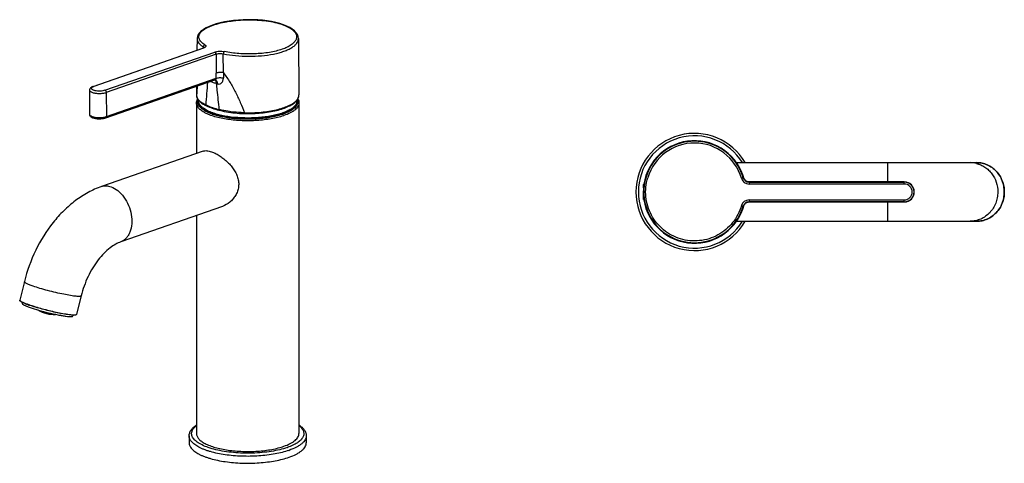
# Model space of a CAD drawing. Header units: millimetres. Extents: x -124 to 279, y -109 to 323.
# Tile 1 of 2: x -124 to 279, y -109 to 72. Entities that reach past the tile are written whole.
import ezdxf

# ---------------------------------------------------------------- set-up
doc = ezdxf.new("R2010")
doc.units = ezdxf.units.MM
doc.header["$LTSCALE"] = 23.1
doc.layers.get('0').update_dxf_attribs({"linetype": 'CONTINUOUS'})

msp = doc.modelspace()

# ---------------------------------------------------------------- linework, layer by layer
at = {"color": 7, "linetype": 'CONTINUOUS'}
for p, q in [((-12.71, 68.36), (-13.78, 69.02)), ((-94.35, 44.91), (-49.35, 60.59)), ((-51.77, 64.51), (-51.82, 59.73)), ((-49.15, 60.67), (-49.34, 60.59)), ((-49.2, 61.1), (-49.21, 60.65)), ((-10.21, 64.51), (-9.99, 41.43)), ((-43.96, 58.1), (-43.95, 50.33)), ((-40.98, 50.48), (-40.99, 58.24)), ((-89.19, 32.03), (-44.52, 47.6)), ((-51.95, 45.01), (-51.99, 41.43)), ((-44.27, 47.61), (-44.27, 47.61)), ((-95.81, 43.41), (-95.9, 33.57)), ((-51.99, 38.12), (-51.99, 17.45)), ((-51.24, 38.68), (-51.24, 38.81)), ((-47.86, 36.94), (-47.86, 36.94)), ((-10.74, 38.68), (-10.74, 38.81)), ((-9.99, 38.12), (-9.99, -97.32)), ((-45.42, 33.67), (-45.38, 33.66)), ((-45.41, 33.68), (-45.37, 33.67)), ((-45.27, 33.62), (-45.24, 33.61)), ((-45.27, 33.62), (-45.25, 33.61)), ((-45.15, 33.59), (-45.24, 33.62)), ((-42.62, 35.11), (-42.62, 35.11)), ((-32.31, 33.77), (-32.28, 33.77)), ((-32.31, 33.77), (-32.28, 33.77)), ((-49.25, 18.41), (-90.94, 3.87)), ((169.36, 13.66), (267.82, 13.66)), ((170.96, 10.79), (170.97, 10.78)), ((131.43, 4.81), (131.39, 4.81)), ((172.13, 7.54), (172.08, 7.47)), ((172.16, 7.5), (172.16, 7.5)), ((174.48, 5.67), (174.54, 5.74)), ((174.48, 5.67), (238.13, 5.67)), ((238.13, 5.76), (174.54, 5.76)), ((131.41, -1.28), (131.39, -1.08)), ((131.43, -1.49), (131.39, -1.49)), ((238.13, -2.34), (174.48, -2.34)), ((174.48, -2.44), (174.54, -2.44)), ((174.54, -2.44), (238.13, -2.44)), ((-41.35, -4.26), (-83.04, -18.79)), ((-51.99, -7.96), (-51.99, -97.32)), ((171.01, -7.35), (170.97, -7.46)), ((171.91, -5.03), (172.16, -4.18)), ((172.08, -4.15), (172.13, -4.21)), ((169.36, -10.34), (267.82, -10.34)), ((-122.55, -35.08), (-124.44, -42.61)), ((-123.35, -43.61), (-123.45, -43.98)), ((-99.27, -40.91), (-101.16, -48.44)), ((-118.67, -45.33), (-118.73, -45.31)), ((-102.59, -48.81), (-102.69, -49.19)), ((-54.99, -98.25), (-54.99, -101.07)), ((-6.99, -98.25), (-6.99, -101.07))]:
    msp.add_line(p, q, dxfattribs=at)
at = {"color": 9, "linetype": 'CONTINUOUS'}
for p, q in [((-49.1, 60.59), (-94.11, 44.9)), ((-89.5, 43.29), (-44.49, 58.98)), ((-43.96, 58.1), (-88.97, 42.41)), ((-88.9, 32.56), (-43.94, 48.23)), ((-88.97, 42.41), (-88.9, 32.56)), ((-51.99, 41.43), (-51.99, 41.4)), ((-51.99, 41.4), (-51.95, 40.95)), ((-51.94, 40.87), (-51.95, 40.95)), ((-51.85, 40.59), (-51.86, 40.61)), ((-51.85, 40.59), (-51.86, 40.61)), ((-45.19, 33.79), (-45.22, 33.79)), ((-45.2, 33.78), (-45.22, 33.79)), ((-45.13, 33.96), (-45.16, 33.97)), ((-45.14, 33.96), (-45.16, 33.97)), ((231.33, 5.76), (231.33, 13.66)), ((131.29, 3.4), (131.29, 4.72)), ((131.39, 4.81), (131.39, 4.4)), ((174.48, 5.67), (174.48, 4.92)), ((238.13, 4.92), (174.48, 4.92)), ((174.54, 5.76), (174.54, 5.76)), ((238.13, 4.92), (238.13, 5.75)), ((131.29, -1.39), (131.29, -0.07)), ((131.39, -1.08), (131.39, -1.48)), ((174.48, -1.6), (174.48, -2.34)), ((174.48, -1.6), (238.13, -1.6)), ((174.54, -2.42), (174.48, -2.34)), ((174.54, -2.44), (174.54, -2.42)), ((174.54, -2.44), (174.54, -2.44)), ((231.33, -10.34), (231.33, -2.44)), ((238.13, -2.44), (238.13, -1.6)), ((172.14, -4.24), (172.14, -4.25)), ((-14.82, -103.02), (-14.72, -102.99))]:
    msp.add_line(p, q, dxfattribs=at)
at = {"color": 7, "linetype": 'CONTINUOUS'}
for points in [[(-13.78, 69.02), (-15.01, 69.63), (-16.39, 70.18), (-17.89, 70.66), (-19.52, 71.08), (-21.24, 71.44), (-23.06, 71.73), (-24.94, 71.96), (-26.88, 72.11), (-28.86, 72.2), (-30.85, 72.21), (-32.85, 72.16), (-34.83, 72.04), (-36.77, 71.86), (-38.66, 71.61), (-40.49, 71.29), (-42.22, 70.92), (-43.86, 70.5), (-45.38, 70.02), (-46.77, 69.48), (-48.02, 68.9), (-49.12, 68.27), (-50.05, 67.59), (-50.78, 66.87), (-51.31, 66.13), (-51.63, 65.39), (-51.77, 64.64), (-51.77, 64.5)], [(-10.21, 64.51), (-10.32, 65.33), (-10.61, 66.11), (-11.11, 66.89), (-11.81, 67.64), (-12.71, 68.36)], [(-48.86, 60.83), (-48.85, 60.85), (-48.86, 60.84), (-48.91, 60.8), (-49, 60.74), (-49.15, 60.67)], [(-94.35, 44.91), (-94.5, 44.85), (-94.86, 44.69), (-95.17, 44.5), (-95.41, 44.3), (-95.58, 44.09), (-95.71, 43.87), (-95.78, 43.63), (-95.81, 43.41)], [(-44.52, 47.6), (-44.49, 47.61), (-44.44, 47.62), (-44.39, 47.62), (-44.35, 47.62), (-44.31, 47.62), (-44.29, 47.62)], [(-44.29, 47.62), (-44.28, 47.61), (-44.27, 47.61)], [(172.16, 7.5), (171.9, 8.36), (171.48, 9.55), (170.97, 10.78)], [(172.35, 7.05), (172.31, 7.13), (172.27, 7.21), (172.24, 7.29), (172.21, 7.36), (172.19, 7.41), (172.17, 7.46), (172.16, 7.48), (172.16, 7.5)], [(174.32, 5.77), (174.2, 5.78), (174.08, 5.8), (173.96, 5.83), (173.84, 5.86), (173.73, 5.9), (173.62, 5.94), (173.51, 5.98), (173.4, 6.03), (173.3, 6.09), (173.21, 6.15), (173.11, 6.21), (173.02, 6.27), (172.94, 6.34), (172.86, 6.41), (172.78, 6.48), (172.71, 6.56), (172.64, 6.64), (172.57, 6.72), (172.51, 6.8), (172.46, 6.88), (172.4, 6.96), (172.35, 7.05)], [(174.54, 5.76), (174.45, 5.76), (174.32, 5.77)], [(172.21, -4.04), (172.23, -3.97), (172.26, -3.9), (172.3, -3.83), (172.34, -3.75), (172.38, -3.68)], [(172.38, -3.68), (172.43, -3.6), (172.48, -3.52), (172.53, -3.45), (172.59, -3.37), (172.65, -3.3), (172.71, -3.23), (172.78, -3.16), (172.85, -3.1), (172.92, -3.03), (173, -2.97), (173.08, -2.91), (173.16, -2.85), (173.24, -2.8), (173.33, -2.75), (173.42, -2.7), (173.52, -2.65), (173.62, -2.61), (173.72, -2.58), (173.82, -2.54), (173.92, -2.51), (174.03, -2.49), (174.14, -2.47), (174.25, -2.45), (174.36, -2.44), (174.48, -2.44)], [(170.97, -7.46), (171.48, -6.23), (171.91, -5.03)], [(172.16, -4.18), (172.16, -4.18), (172.16, -4.16), (172.17, -4.14), (172.19, -4.09), (172.21, -4.04)]]:
    msp.add_lwpolyline(points, dxfattribs=at)
at = {"color": 9, "linetype": 'CONTINUOUS'}
for centre, radius, start, end in [((-50.04, 63.39), 2.95, 293.0019, 294.3399), ((1009.75, 59.72), 1050.77, 180.50354, 180.61772), ((-35.59, 73.81), 28.98, 253.3008, 254.3845), ((35.57, 37.51), 87.58, 177.4392, 177.7532), ((-49.5, 41.38), 2.48, 190.1285, 191.9611), ((-49.4, 41.41), 2.58, 191.988, 197.3512), ((-49.31, 41.43), 2.68, 197.3253, 197.9203), ((-12.59, 41.41), 2.59, 349.7339, 0.4735), ((-49, 38.59), 2.49, 177.0512, 179.5775), ((-48.66, 38.52), 2.84, 160.417, 163.976), ((-48.78, 38.81), 2.46, 180.0006, 183.0031), ((-48.73, 38.99), 2.47, 173.0979, 183.4576), ((-48.74, 38.99), 2.46, 183.4842, 183.9864), ((-38.14, 58.88), 23.76, 245.3459, 246.0884), ((-13.3, 38.52), 2.82, 15.3107, 19.4099), ((-12.98, 38.59), 2.49, 359.5804, 2.8793), ((-90.62, 37.49), 5.23, 287.4907, 289.201), ((-37.35, 56.87), 24.71, 250.4817, 251.174), ((-37.27, 56.89), 24.43, 250.7832, 251.0018), ((-37.22, 56.9), 24.58, 250.7832, 251.0137), ((-37.26, 57.02), 24.37, 250.7834, 251.0807), ((-37.16, 57.08), 24.77, 251.0136, 251.1951), ((-37.11, 57.35), 24.91, 251.0657, 251.2777), ((-37.08, 57.55), 24.93, 251.1448, 251.3586), ((-34.77, 65.82), 31.4, 255.1972, 255.6531), ((-24.78, 57.31), 25.18, 288.6269, 289.2152), ((-24.63, 57.3), 25.8, 288.6269, 289.2152), ((152.13, 1.66), 23, 31.4526, 328.5418), ((152.13, 1.69), 20.02, 16.1709, 163.0885), ((151.24, 1.56), 21.73, 27.6007, 40.0875), ((265.15, 3.02), 10.65, 76.3455, 89.9798), ((152.13, 1.66), 20.78, 152.5983, 180.0011), ((151.37, 1.63), 21.59, 26.0849, 27.5984), ((152.09, 1.65), 20.81, 16.2344, 27.3961), ((151.33, 1.61), 21.64, 24.5861, 26.0824), ((151.41, 1.64), 21.55, 15.8776, 24.5916), ((174.48, 8.17), 3.25, 196.1932, 269.9787), ((174.48, 8.17), 2.5, 196.2893, 270.0412), ((174.53, 8.24), 2.5, 196.2998, 268.8507), ((174.54, 8.26), 2.5, 196.0793, 268.7686), ((174.53, 8.2), 2.46, 268.8324, 270.0357), ((174.54, 8.22), 2.47, 268.7472, 269.9343), ((238.13, 1.66), 4.01, 270.0005, 89.9996), ((238.12, 1.66), 3.26, 270.0542, 89.9458), ((152.13, 1.66), 20.78, 179.9989, 207.4016), ((174.48, -4.85), 3.25, 90.0228, 163.808), ((174.48, -4.85), 2.5, 89.9581, 163.711), ((174.53, -4.92), 2.5, 91.1541, 163.7002), ((174.54, -4.94), 2.5, 91.2313, 163.9238), ((174.53, -4.88), 2.47, 89.9637, 91.171), ((174.54, -4.9), 2.47, 90.0648, 91.2518), ((151.37, 1.7), 21.59, 332.4014, 333.9149), ((152.09, 1.67), 20.81, 332.604, 343.7656), ((151.33, 1.72), 21.63, 333.9174, 335.4139), ((151.41, 1.68), 21.55, 335.4084, 344.1223), ((151.24, 1.76), 21.73, 319.9136, 332.3991), ((-117.53, -31.2), 13.55, 245.1793, 245.5966), ((-104.15, 3.24), 50.51, 250.7833, 250.9245), ((-23.61, -76.67), 29.12, 288.9975, 289.2169)]:
    msp.add_arc(centre, radius, start, end, dxfattribs=at)
at = {"color": 7, "linetype": 'CONTINUOUS'}
for centre, radius, start, end in [((-48.97, 41.4), 3.02, 180.0601, 188.6455), ((-48.91, 41.41), 3.08, 188.6354, 190.1658), ((-48.3, 38.81), 2.94, 169.9328, 179.9638), ((-46.95, 42.7), 5.44, 222.0913, 223.1482), ((-46.78, 42.85), 5.67, 223.1503, 224.4833), ((-46.57, 43.06), 5.96, 224.4846, 225.9202), ((-41.29, 51.22), 15.72, 244.0903, 245.3172), ((-15.2, 42.65), 5.57, 318.5079, 319.4935), ((-13.68, 38.81), 2.94, 4.1709, 9.0603), ((-13.65, 38.81), 2.91, 0.0019, 4.1618), ((-37.4, 56.2), 23.91, 250.5172, 250.6341), ((-37.22, 56.55), 24.29, 250.3907, 250.5057), ((-37.34, 56.38), 24.1, 250.6341, 250.783), ((-37.2, 56.77), 24.51, 250.8478, 251.0621), ((-31.58, 76.82), 43.15, 254.8298, 255.1768), ((-31.82, 79.77), 45.98, 262.3945, 262.6341), ((-24.74, 56.65), 24.39, 289.0385, 289.2945), ((-24.58, 56.21), 23.92, 289.2942, 289.6325), ((152.13, 1.66), 24, 30.0279, 329.9685), ((152.13, 1.66), 21, 14.4012, 171.3476), ((152.13, 1.66), 20.78, 27.4018, 152.5983), ((153.35, 2.74), 19.37, 24.5522, 41.4228), ((153.31, 2.73), 19.4, 14.333, 24.5301), ((180.85, 1.66), 49.66, 176.4719, 183.5281), ((131.39, 4.71), 0.1, 90, 176.4719), ((159.25, 1.13), 28.06, 173.2994, 175.3631), ((238.13, 1.66), 4.1, 270, 90), ((152.13, 1.66), 21, 173.6695, 186.0926), ((159.25, 2.19), 28.06, 184.6369, 186.7006), ((131.39, -1.39), 0.1, 183.5281, 270), ((152.13, 1.66), 21, 188.6524, 345.5377), ((152.13, 1.66), 20.78, 207.4016, 332.5983), ((153.35, 0.58), 19.36, 318.5756, 335.46), ((153.35, 0.58), 19.37, 335.808, 343.9889), ((-119.57, -35.84), 8.64, 243.2135, 243.3345), ((-104.83, 0.89), 48.25, 250.6199, 250.7834), ((-110.54, -36.5), 12, 237.9345, 273.9183), ((-92.54, 30.04), 79.58, 259.0127, 259.1898)]:
    msp.add_arc(centre, radius, start, end, dxfattribs=at)
at = {"color": 9, "linetype": 'CONTINUOUS'}
for points, knots in [([(-48.55, 61.92), (-48.85, 62.11), (-49.4, 62.49), (-50.09, 63.11), (-50.61, 63.76), (-50.94, 64.43), (-51.06, 65.12), (-50.98, 65.81), (-50.69, 66.49), (-50.21, 67.14), (-49.55, 67.77), (-48.71, 68.38), (-47.7, 68.95), (-46.07, 69.71), (-43.67, 70.53), (-40.43, 71.3), (-36.83, 71.85), (-33, 72.16), (-29.1, 72.2), (-25.27, 71.99), (-21.66, 71.51), (-18.4, 70.79), (-15.62, 69.85), (-13.99, 69.02), (-13.31, 68.56)], [0, 0, 0, 0, 0.023471, 0.044183, 0.06237, 0.078555, 0.093563, 0.108459, 0.124336, 0.142071, 0.162246, 0.185173, 0.210982, 0.239658, 0.305105, 0.379958, 0.46192, 0.548274, 0.636087, 0.722369, 0.804249, 0.879125, 0.944853, 1, 1, 1, 1]), ([(-13.31, 68.56), (-12.85, 68.25), (-12.05, 67.63), (-11.31, 66.64), (-11.01, 65.84), (-10.93, 65.25), (-10.98, 64.66), (-11.23, 63.85), (-11.92, 62.85), (-13.19, 61.81), (-14.89, 60.86), (-16.98, 60.02), (-19.43, 59.32), (-22.17, 58.78), (-25.13, 58.4), (-29.3, 58.13), (-34.51, 58.24), (-38.64, 58.77), (-40.63, 59.16)], [0, 0, 0, 0, 0.045274, 0.08274, 0.099418, 0.115373, 0.131249, 0.1477, 0.184387, 0.228674, 0.281762, 0.343659, 0.413646, 0.490531, 0.572796, 0.658691, 0.83368, 1, 1, 1, 1]), ([(-51.77, 64.5), (-51.77, 64.21), (-51.65, 63.57), (-51.13, 62.68), (-50.29, 61.83), (-49.59, 61.34), (-49.2, 61.1)], [0, 0, 0, 0, 0.202015, 0.426625, 0.690006, 1, 1, 1, 1]), ([(-49.1, 60.59), (-49.12, 60.6), (-49.2, 60.62), (-49.29, 60.61), (-49.34, 60.59)], [0, 0, 0, 0, 0.264551, 1, 1, 1, 1]), ([(-48.55, 61.92), (-48.73, 61.89), (-49.07, 61.66), (-49.2, 61.29), (-49.2, 61.1)], [0, 0, 0, 0, 0.491838, 1, 1, 1, 1]), ([(-49.2, 61.1), (-49.17, 61.08), (-49.05, 61), (-48.95, 60.89), (-48.91, 60.79)], [0, 0, 0, 0, 0.297486, 1, 1, 1, 1]), ([(-48.89, 60.67), (-48.9, 60.66), (-48.97, 60.64), (-49.05, 60.61), (-49.1, 60.59)], [0, 0, 0, 0, 0.242389, 1, 1, 1, 1]), ([(-48.55, 61.92), (-48.48, 61.88), (-48.36, 61.79), (-48.22, 61.64), (-48.15, 61.47), (-48.15, 61.29), (-48.23, 61.13), (-48.37, 60.97), (-48.57, 60.82), (-48.73, 60.74), (-48.82, 60.7)], [0, 0, 0, 0, 0.143152, 0.26267, 0.364188, 0.459219, 0.56186, 0.683016, 0.828436, 1, 1, 1, 1]), ([(-40.99, 58.24), (-39.34, 57.91), (-35.89, 57.42), (-30.65, 57.16), (-25.42, 57.36), (-21.25, 57.93), (-18.21, 58.63), (-16.2, 59.25), (-14.45, 59.96), (-12.96, 60.74), (-11.77, 61.6), (-10.88, 62.52), (-10.33, 63.49), (-10.21, 64.18), (-10.21, 64.51)], [0, 0, 0, 0, 0.151287, 0.311189, 0.470326, 0.619461, 0.687694, 0.750511, 0.807238, 0.857444, 0.901027, 0.938381, 0.970655, 1, 1, 1, 1]), ([(-44.49, 58.98), (-44.22, 59.08), (-43.61, 59.22), (-42.64, 59.32), (-41.62, 59.31), (-40.95, 59.23), (-40.63, 59.16)], [0, 0, 0, 0, 0.223297, 0.479549, 0.746406, 1, 1, 1, 1]), ([(-43.96, 58.1), (-43.96, 58.2), (-44, 58.43), (-44.16, 58.76), (-44.38, 58.94), (-44.49, 58.98)], [0, 0, 0, 0, 0.263728, 0.660092, 1, 1, 1, 1]), ([(-43.96, 58.1), (-43.75, 58.18), (-43.28, 58.29), (-42.54, 58.36), (-41.76, 58.35), (-41.24, 58.29), (-40.99, 58.24)], [0, 0, 0, 0, 0.22321, 0.479361, 0.74623, 1, 1, 1, 1]), ([(-40.63, 59.16), (-40.68, 59.13), (-40.78, 59.01), (-40.94, 58.7), (-40.99, 58.43), (-40.99, 58.24)], [0, 0, 0, 0, 0.192591, 0.441045, 1, 1, 1, 1]), ([(-40.98, 50.48), (-41.23, 50.53), (-41.75, 50.58), (-42.53, 50.59), (-43.27, 50.51), (-43.74, 50.4), (-43.95, 50.33)], [0, 0, 0, 0, 0.253546, 0.52057, 0.776939, 1, 1, 1, 1]), ([(-43.94, 48.23), (-43.73, 48.3), (-43.26, 48.41), (-42.51, 48.49), (-41.73, 48.49), (-41.21, 48.43), (-40.96, 48.39)], [0, 0, 0, 0, 0.223508, 0.48001, 0.746925, 1, 1, 1, 1]), ([(-40.98, 50.48), (-40.49, 49.87), (-39.55, 48.59), (-37.84, 45.95), (-35.97, 42.53), (-34.01, 38.35), (-32.85, 35.52), (-32.3, 34.1)], [0, 0, 0, 0, 0.127515, 0.254831, 0.50683, 0.755048, 1, 1, 1, 1]), ([(-89.5, 43.29), (-89.79, 43.19), (-90.44, 43.04), (-91.46, 42.95), (-92.52, 42.97), (-93.38, 43.09), (-93.98, 43.25), (-94.35, 43.39), (-94.66, 43.55), (-94.88, 43.72), (-95.03, 43.91), (-95.08, 44.12), (-95.01, 44.33), (-94.92, 44.44), (-94.86, 44.49)], [0, 0, 0, 0, 0.143536, 0.308528, 0.478964, 0.637896, 0.708259, 0.770464, 0.823495, 0.867136, 0.902439, 0.932672, 0.963424, 1, 1, 1, 1]), ([(-94.86, 44.49), (-94.83, 44.52), (-94.66, 44.66), (-94.47, 44.75), (-94.32, 44.82)], [0, 0, 0, 0, 0.21548, 1, 1, 1, 1]), ([(-94.35, 44.91), (-94.33, 44.91), (-94.25, 44.93), (-94.17, 44.92), (-94.11, 44.9)], [0, 0, 0, 0, 0.24173, 1, 1, 1, 1]), ([(-94.32, 44.82), (-94.3, 44.83), (-94.23, 44.86), (-94.16, 44.88), (-94.11, 44.9)], [0, 0, 0, 0, 0.242439, 1, 1, 1, 1]), ([(-51.66, 45.11), (-51.7, 44.81), (-51.81, 43.58), (-51.88, 42.35), (-51.92, 41.43)], [0, 0, 0, 0, 0.245707, 1, 1, 1, 1]), ([(-48.05, 37.28), (-47.95, 38.85), (-47.74, 41.96), (-47.48, 45.07), (-47.33, 46.62)], [0, 0, 0, 0, 0.501724, 1, 1, 1, 1]), ([(-43.92, 46.06), (-44.14, 46.12), (-45.01, 46.38), (-45.86, 46.67), (-46.48, 46.91)], [0, 0, 0, 0, 0.25907, 1, 1, 1, 1]), ([(-43.94, 48.23), (-43.94, 48.16), (-43.98, 48.01), (-44.12, 47.82), (-44.31, 47.69), (-44.45, 47.62), (-44.52, 47.6)], [0, 0, 0, 0, 0.24518, 0.495044, 0.747264, 1, 1, 1, 1]), ([(-44.39, 47.5), (-44.32, 47.42), (-44.14, 47.18), (-43.96, 46.68), (-43.92, 46.27), (-43.92, 46.06)], [0, 0, 0, 0, 0.215558, 0.582083, 1, 1, 1, 1]), ([(-44.27, 47.61), (-44.14, 47.58), (-43.88, 47.42), (-43.6, 47.03), (-43.43, 46.5), (-43.39, 46.11), (-43.39, 45.9)], [0, 0, 0, 0, 0.200974, 0.42867, 0.695698, 1, 1, 1, 1]), ([(-43.92, 46.06), (-43.81, 45.17), (-43.54, 42.96), (-43.17, 39.42), (-42.91, 36.77), (-42.79, 35.45)], [0, 0, 0, 0, 0.251022, 0.626118, 1, 1, 1, 1]), ([(-43.39, 45.9), (-43.09, 45.81), (-42.58, 45.83), (-42.01, 46.1), (-41.63, 46.42), (-41.33, 46.83), (-41.11, 47.3), (-40.99, 47.83), (-40.97, 48.2), (-40.96, 48.39)], [0, 0, 0, 0, 0.234793, 0.351989, 0.471994, 0.596536, 0.725976, 0.8606, 1, 1, 1, 1]), ([(-95.81, 43.41), (-95.81, 43.31), (-95.74, 43.1), (-95.49, 42.84), (-95.11, 42.6), (-94.81, 42.48), (-94.63, 42.42)], [0, 0, 0, 0, 0.175068, 0.389887, 0.664016, 1, 1, 1, 1]), ([(-94.63, 42.42), (-94.21, 42.27), (-93.27, 42.07), (-91.8, 41.97), (-90.33, 42.07), (-89.39, 42.27), (-88.97, 42.41)], [0, 0, 0, 0, 0.23247, 0.500081, 0.767651, 1, 1, 1, 1]), ([(-89.5, 43.29), (-89.42, 43.27), (-89.24, 43.15), (-89.03, 42.84), (-88.97, 42.56), (-88.97, 42.41)], [0, 0, 0, 0, 0.219287, 0.602587, 1, 1, 1, 1]), ([(-50.72, 38.97), (-50.86, 39.09), (-51.32, 39.56), (-51.7, 40.14), (-51.85, 40.59)], [0, 0, 0, 0, 0.279764, 1, 1, 1, 1]), ([(-11.13, 39.03), (-10.85, 39.31), (-10.38, 39.9), (-10.1, 40.6), (-10.04, 40.94)], [0, 0, 0, 0, 0.535633, 1, 1, 1, 1]), ([(-16.39, 32.86), (-17.17, 32.6), (-18.81, 32.13), (-22.39, 31.37), (-27.24, 30.82), (-32.24, 30.75), (-36.25, 31.01), (-39.14, 31.35), (-41.86, 31.83), (-43.98, 32.35), (-45.54, 32.83), (-46.61, 33.22), (-47.59, 33.63), (-48.74, 34.18), (-49.95, 34.92), (-51.09, 35.91), (-51.71, 36.83), (-51.95, 37.57), (-51.99, 37.94), (-51.99, 38.12)], [0, 0, 0, 0, 0.063964, 0.13375, 0.285799, 0.445293, 0.524146, 0.600423, 0.672736, 0.739826, 0.771072, 0.80063, 0.828404, 0.854324, 0.900438, 0.939122, 0.971433, 0.985979, 1, 1, 1, 1]), ([(-51.49, 38.72), (-51.48, 38.77), (-51.47, 38.96), (-51.43, 39.16), (-51.39, 39.3)], [0, 0, 0, 0, 0.247399, 1, 1, 1, 1]), ([(-45.61, 33.58), (-46.47, 33.88), (-47.68, 34.39), (-49.11, 35.22), (-49.96, 35.85), (-50.63, 36.5), (-51.12, 37.18), (-51.43, 37.89), (-51.49, 38.37), (-51.49, 38.61)], [0, 0, 0, 0, 0.33418, 0.478486, 0.607396, 0.721609, 0.822855, 0.914144, 1, 1, 1, 1]), ([(-51.14, 38.12), (-51.16, 38.17), (-51.2, 38.35), (-51.23, 38.54), (-51.24, 38.69)], [0, 0, 0, 0, 0.253595, 1, 1, 1, 1]), ([(-51.24, 38.68), (-51.24, 38.45), (-51.17, 37.96), (-50.85, 37.25), (-50.34, 36.57), (-49.91, 36.15), (-49.66, 35.95)], [0, 0, 0, 0, 0.217431, 0.449468, 0.707797, 1, 1, 1, 1]), ([(-51.06, 38.17), (-51.08, 38.23), (-51.15, 38.44), (-51.18, 38.66), (-51.2, 38.82)], [0, 0, 0, 0, 0.254934, 1, 1, 1, 1]), ([(-50.84, 37.42), (-50.88, 37.48), (-51, 37.7), (-51.09, 37.94), (-51.14, 38.12)], [0, 0, 0, 0, 0.259196, 1, 1, 1, 1]), ([(-45.28, 34.01), (-46.02, 34.27), (-47.37, 34.81), (-48.89, 35.68), (-49.84, 36.43), (-50.54, 37.14), (-50.92, 37.75), (-51.06, 38.17)], [0, 0, 0, 0, 0.321704, 0.594145, 0.711834, 0.817853, 1, 1, 1, 1]), ([(-45.31, 33.82), (-45.97, 34.05), (-47.18, 34.53), (-48.78, 35.39), (-50.02, 36.33), (-50.63, 37.05), (-50.84, 37.42)], [0, 0, 0, 0, 0.311427, 0.581702, 0.809934, 1, 1, 1, 1]), ([(-48.05, 37.28), (-48.57, 37.52), (-49.5, 38.01), (-50.36, 38.64), (-50.72, 38.97)], [0, 0, 0, 0, 0.540326, 1, 1, 1, 1]), ([(-48.05, 37.28), (-48.05, 37.21), (-48.02, 37.07), (-47.92, 36.96), (-47.86, 36.94)], [0, 0, 0, 0, 0.533658, 1, 1, 1, 1]), ([(-47.77, 37.16), (-47.01, 36.82), (-45.37, 36.19), (-43.68, 35.69), (-42.79, 35.45)], [0, 0, 0, 0, 0.475341, 1, 1, 1, 1]), ([(-11.14, 37.42), (-11.33, 37.08), (-11.87, 36.42), (-12.95, 35.56), (-14.34, 34.76), (-16.02, 34.03), (-17.97, 33.38), (-20.97, 32.62), (-25.12, 31.97), (-30.35, 31.68), (-35.63, 31.86), (-39.87, 32.41), (-42.99, 33.1), (-44.43, 33.52), (-45.11, 33.75)], [0, 0, 0, 0, 0.032548, 0.071028, 0.116071, 0.167696, 0.22552, 0.288892, 0.428718, 0.579025, 0.730482, 0.873637, 0.93941, 1, 1, 1, 1]), ([(-10.84, 38.47), (-10.91, 38.12), (-11.24, 37.39), (-12.09, 36.43), (-13.3, 35.54), (-14.86, 34.71), (-16.73, 33.97), (-18.88, 33.33), (-21.27, 32.79), (-24.78, 32.23), (-29.41, 31.88), (-34.98, 32), (-39.48, 32.54), (-42.8, 33.25), (-44.33, 33.69), (-45.05, 33.93)], [0, 0, 0, 0, 0.029413, 0.063858, 0.10496, 0.153265, 0.20865, 0.270564, 0.338167, 0.410407, 0.563852, 0.720373, 0.869057, 0.937304, 1, 1, 1, 1]), ([(-32.3, 34.1), (-30.04, 34.05), (-26.7, 34.16), (-22.38, 34.7), (-19.41, 35.26), (-16.74, 35.99), (-14.45, 36.85), (-12.57, 37.82), (-11.54, 38.61), (-11.13, 39.03)], [0, 0, 0, 0, 0.30594, 0.452158, 0.589404, 0.714745, 0.825808, 0.92101, 1, 1, 1, 1]), ([(-10.49, 38.57), (-10.49, 38.34), (-10.57, 37.85), (-10.88, 37.14), (-11.39, 36.46), (-12.08, 35.8), (-12.95, 35.17), (-14.4, 34.34), (-15.63, 33.84), (-16.49, 33.54)], [0, 0, 0, 0, 0.085408, 0.176527, 0.27781, 0.392161, 0.52123, 0.665723, 1, 1, 1, 1]), ([(-9.99, 38.12), (-9.99, 37.88), (-10.06, 37.38), (-10.38, 36.65), (-10.9, 35.95), (-11.61, 35.27), (-12.5, 34.63), (-13.99, 33.77), (-15.25, 33.26), (-16.14, 32.94)], [0, 0, 0, 0, 0.085427, 0.176474, 0.277647, 0.391921, 0.520954, 0.66546, 1, 1, 1, 1]), ([(-12.31, 35.96), (-12.06, 36.16), (-11.63, 36.57), (-11.12, 37.26), (-10.81, 37.96), (-10.74, 38.45), (-10.74, 38.68)], [0, 0, 0, 0, 0.292026, 0.550291, 0.782405, 1, 1, 1, 1]), ([(-10.84, 38.12), (-10.85, 38.06), (-10.93, 37.82), (-11.04, 37.59), (-11.14, 37.42)], [0, 0, 0, 0, 0.242055, 1, 1, 1, 1]), ([(-10.79, 39.24), (-10.77, 39.05), (-10.78, 38.79), (-10.82, 38.53), (-10.84, 38.47)], [0, 0, 0, 0, 0.747463, 1, 1, 1, 1]), ([(-10.74, 38.81), (-10.74, 38.76), (-10.75, 38.52), (-10.79, 38.29), (-10.84, 38.12)], [0, 0, 0, 0, 0.247627, 1, 1, 1, 1]), ([(-10.58, 39.27), (-10.57, 39.22), (-10.53, 39.04), (-10.5, 38.85), (-10.49, 38.71)], [0, 0, 0, 0, 0.25338, 1, 1, 1, 1]), ([(-95.9, 33.57), (-95.9, 33.47), (-95.83, 33.26), (-95.58, 32.99), (-95.19, 32.75), (-94.87, 32.62), (-94.7, 32.56)], [0, 0, 0, 0, 0.175374, 0.39028, 0.66433, 1, 1, 1, 1]), ([(-94.7, 32.56), (-94.32, 32.42), (-93.48, 32.23), (-92.15, 32.12), (-90.78, 32.15), (-89.88, 32.29), (-89.46, 32.39)], [0, 0, 0, 0, 0.22611, 0.486203, 0.753508, 1, 1, 1, 1]), ([(-89.46, 32.39), (-89.42, 32.4), (-89.29, 32.44), (-89.15, 32.48), (-89.05, 32.51)], [0, 0, 0, 0, 0.257907, 1, 1, 1, 1]), ([(-88.9, 32.56), (-88.9, 32.49), (-88.91, 32.38), (-88.97, 32.22), (-89.06, 32.09), (-89.14, 32.04), (-89.19, 32.03)], [0, 0, 0, 0, 0.289509, 0.551397, 0.784734, 1, 1, 1, 1]), ([(-49.66, 35.95), (-49.1, 35.48), (-47.68, 34.61), (-46.16, 33.99), (-45.31, 33.69)], [0, 0, 0, 0, 0.450201, 1, 1, 1, 1]), ([(-16.74, 33.45), (-17.75, 33.11), (-19.93, 32.52), (-23.41, 31.9), (-27.16, 31.52), (-31.05, 31.4), (-34.94, 31.53), (-38.68, 31.92), (-42.15, 32.54), (-44.32, 33.14), (-45.33, 33.48)], [0, 0, 0, 0, 0.110609, 0.233446, 0.364802, 0.500496, 0.636127, 0.767288, 0.889808, 1, 1, 1, 1]), ([(-45.14, 33.63), (-43.86, 33.2), (-41.07, 32.48), (-36.62, 31.83), (-31.85, 31.56), (-27.02, 31.69), (-22.42, 32.21), (-18.88, 32.97), (-16.38, 33.77), (-14.79, 34.42), (-13.43, 35.13), (-12.65, 35.68), (-12.31, 35.96)], [0, 0, 0, 0, 0.119708, 0.254765, 0.398556, 0.543679, 0.682633, 0.808434, 0.864568, 0.915404, 0.960584, 1, 1, 1, 1]), ([(-37.86, 34.51), (-38.27, 34.56), (-39.85, 34.79), (-41.41, 35.1), (-42.55, 35.39)], [0, 0, 0, 0, 0.261385, 1, 1, 1, 1]), ([(-32.3, 34.1), (-32.77, 34.11), (-34.63, 34.17), (-36.48, 34.33), (-37.86, 34.51)], [0, 0, 0, 0, 0.254588, 1, 1, 1, 1]), ([(-32.3, 34.1), (-32.3, 34.05), (-32.3, 33.98), (-32.3, 33.88), (-32.29, 33.83), (-32.29, 33.8), (-32.29, 33.78), (-32.28, 33.77), (-32.28, 33.77)], [0, 0, 0, 0, 0.402081, 0.720035, 0.837629, 0.924061, 0.977908, 1, 1, 1, 1]), ([(267.66, 13.36), (268.28, 13.21), (269.5, 12.8), (271.19, 11.87), (272.71, 10.64), (274.46, 8.68), (276.01, 5.68), (276.43, 3), (276.43, 1.66)], [0, 0, 0, 0, 0.121407, 0.243751, 0.367277, 0.492099, 0.744482, 1, 1, 1, 1]), ([(279.1, 1.66), (279.1, 2.45), (278.95, 4.01), (278.31, 6.27), (277.27, 8.36), (275.86, 10.19), (274.14, 11.7), (272.18, 12.82), (270.04, 13.51), (268.56, 13.66), (267.82, 13.66)], [0, 0, 0, 0, 0.128771, 0.257009, 0.384169, 0.509957, 0.634226, 0.757079, 0.878838, 1, 1, 1, 1]), ([(-90.94, 3.87), (-90.33, 4.09), (-88.98, 4.29), (-87.64, 4.02), (-86.99, 3.79)], [0, 0, 0, 0, 0.483621, 1, 1, 1, 1]), ([(171.36, -3.94), (170.99, -5.2), (170, -7.66), (167.83, -10.99), (165.06, -13.82), (161.77, -16.06), (158.12, -17.61), (154.23, -18.41), (150.26, -18.43), (146.36, -17.68), (142.69, -16.17), (139.38, -13.97), (136.57, -11.17), (134.36, -7.87), (132.84, -4.21), (132.06, -0.31), (132.07, 3.66), (132.59, 6.26), (132.97, 7.51)], [0, 0, 0, 0, 0.062501, 0.124999, 0.187496, 0.249993, 0.312494, 0.374995, 0.437497, 0.499999, 0.562498, 0.624997, 0.687495, 0.749994, 0.812494, 0.874996, 0.937498, 1, 1, 1, 1]), ([(171.36, 7.27), (171.45, 7.29), (171.58, 7.33), (171.75, 7.38), (171.86, 7.41), (171.95, 7.43), (172.01, 7.45), (172.04, 7.46), (172.06, 7.47), (172.07, 7.47), (172.08, 7.47), (172.08, 7.47)], [0, 0, 0, 0, 0.380805, 0.553039, 0.704095, 0.828379, 0.921349, 0.954814, 0.979197, 0.994315, 1, 1, 1, 1]), ([(172.15, 7.53), (172.15, 7.54), (172.14, 7.55), (172.14, 7.56), (172.14, 7.57)], [0, 0, 0, 0, 0.383678, 1, 1, 1, 1]), ([(-86.99, 3.79), (-85.99, 3.44), (-84.54, 2.57), (-82.89, 1.01), (-81.3, -0.93), (-79.73, -3.8), (-78.62, -7.55), (-78.38, -11.3), (-78.94, -14.21), (-79.87, -16.16), (-80.75, -17.33), (-81.81, -18.24), (-82.63, -18.64), (-83.04, -18.79)], [0, 0, 0, 0, 0.115568, 0.179453, 0.246749, 0.38805, 0.531732, 0.669142, 0.793347, 0.849665, 0.902256, 0.951934, 1, 1, 1, 1]), ([(276.43, 1.66), (276.43, 0.88), (276.29, -0.69), (275.64, -2.95), (274.6, -5.04), (273.19, -6.87), (271.47, -8.37), (269.51, -9.49), (267.38, -10.18), (265.89, -10.34), (265.16, -10.34)], [0, 0, 0, 0, 0.128771, 0.257009, 0.384169, 0.509957, 0.634226, 0.757079, 0.878838, 1, 1, 1, 1]), ([(267.82, -10.34), (268.56, -10.34), (270.04, -10.18), (272.18, -9.49), (274.14, -8.37), (275.86, -6.87), (277.27, -5.04), (278.31, -2.95), (278.95, -0.69), (279.1, 0.88), (279.1, 1.66)], [0, 0, 0, 0, 0.121162, 0.242921, 0.365774, 0.490043, 0.615831, 0.742991, 0.871229, 1, 1, 1, 1]), ([(171.36, -3.94), (171.45, -3.97), (171.58, -4.01), (171.75, -4.06), (171.86, -4.09), (171.95, -4.11), (172.01, -4.13), (172.04, -4.14), (172.06, -4.14), (172.07, -4.14), (172.08, -4.15), (172.08, -4.15)], [0, 0, 0, 0, 0.38075, 0.552968, 0.704016, 0.828303, 0.921287, 0.954763, 0.979161, 0.994295, 1, 1, 1, 1]), ([(172.14, -4.25), (172.14, -4.24), (172.14, -4.24), (172.14, -4.23), (172.15, -4.21), (172.15, -4.19), (172.16, -4.19)], [0, 0, 0, 0, 0.064453, 0.246482, 0.555343, 1, 1, 1, 1]), ([(-118.89, -36.93), (-119.17, -36.83), (-119.71, -36.64), (-120.45, -36.35), (-121.1, -36.08), (-121.63, -35.84), (-122.04, -35.61), (-122.3, -35.44), (-122.45, -35.31), (-122.53, -35.21), (-122.57, -35.13), (-122.55, -35.08)], [0, 0, 0, 0, 0.214792, 0.406823, 0.573659, 0.713699, 0.825805, 0.909503, 0.940901, 0.965753, 1, 1, 1, 1]), ([(-99.27, -40.91), (-99.29, -40.98), (-99.43, -41.06), (-99.62, -41.1), (-99.85, -41.13), (-100.14, -41.14), (-100.63, -41.14), (-101.37, -41.08), (-102.41, -40.96), (-104.12, -40.71), (-106.56, -40.25), (-109.7, -39.55), (-112.95, -38.74), (-116.03, -37.87), (-117.98, -37.24), (-118.89, -36.93)], [0, 0, 0, 0, 0.010554, 0.019284, 0.030702, 0.044881, 0.061802, 0.103647, 0.155551, 0.216532, 0.360691, 0.524559, 0.694852, 0.857721, 1, 1, 1, 1]), ([(-124.44, -42.61), (-124.45, -42.65), (-124.42, -42.73), (-124.35, -42.82), (-124.23, -42.94), (-124, -43.1), (-123.79, -43.22), (-123.67, -43.28)], [0, 0, 0, 0, 0.124201, 0.211848, 0.321518, 0.612027, 1, 1, 1, 1]), ([(-123.67, -43.28), (-123.63, -43.3), (-123.48, -43.37), (-123.33, -43.45), (-123.22, -43.5)], [0, 0, 0, 0, 0.232022, 1, 1, 1, 1]), ([(-123.13, -43.54), (-122.78, -43.7), (-122, -44.02), (-121.21, -44.3), (-120.77, -44.46)], [0, 0, 0, 0, 0.448708, 1, 1, 1, 1]), ([(-120.66, -44.5), (-120.5, -44.55), (-119.85, -44.77), (-119.19, -44.99), (-118.69, -45.14)], [0, 0, 0, 0, 0.235834, 1, 1, 1, 1]), ([(-118.69, -45.14), (-116.84, -45.72), (-113.11, -46.74), (-109.33, -47.6), (-107.43, -47.96)], [0, 0, 0, 0, 0.499977, 1, 1, 1, 1]), ([(-107.43, -47.96), (-106.55, -48.13), (-105.3, -48.35), (-103.74, -48.56), (-103.06, -48.63), (-102.75, -48.65)], [0, 0, 0, 0, 0.569148, 0.80414, 1, 1, 1, 1]), ([(-102.75, -48.65), (-102.53, -48.66), (-102.15, -48.68), (-101.7, -48.66), (-101.44, -48.62), (-101.28, -48.57), (-101.17, -48.5), (-101.16, -48.44)], [0, 0, 0, 0, 0.399552, 0.696491, 0.80629, 0.891374, 1, 1, 1, 1]), ([(-14.82, -103.02), (-15.82, -103.36), (-17.98, -103.98), (-21.41, -104.65), (-25.12, -105.11), (-29.01, -105.34), (-32.95, -105.34), (-36.84, -105.11), (-40.55, -104.65), (-43.98, -103.98), (-47.03, -103.12), (-49.61, -102.09), (-51.4, -101.07), (-52.51, -100.18), (-53.14, -99.52), (-53.6, -98.84), (-53.9, -98.14), (-54.02, -97.43), (-53.95, -96.71), (-53.71, -96.01), (-53.3, -95.32), (-52.72, -94.66), (-52.25, -94.25), (-51.99, -94.05)], [0, 0, 0, 0, 0.069023, 0.145293, 0.226983, 0.312026, 0.398207, 0.483265, 0.564985, 0.641292, 0.710363, 0.770753, 0.821591, 0.843433, 0.863029, 0.880655, 0.896756, 0.911962, 0.927046, 0.942799, 0.959904, 0.978865, 1, 1, 1, 1]), ([(-9.98, -94.05), (-9.56, -94.39), (-8.82, -95.07), (-8.19, -96.12), (-7.99, -96.96), (-7.98, -97.58), (-8.11, -98.19), (-8.36, -98.8), (-8.75, -99.39), (-9.47, -100.2), (-10.7, -101.15), (-12.55, -102.16), (-13.96, -102.72), (-14.72, -102.99)], [0, 0, 0, 0, 0.12304, 0.225633, 0.272282, 0.317878, 0.364266, 0.413186, 0.466078, 0.524011, 0.657361, 0.816153, 1, 1, 1, 1]), ([(-14.13, -104.21), (-15.01, -104.51), (-16.88, -105.06), (-20.97, -105.94), (-26.52, -106.59), (-32.26, -106.68), (-36.87, -106.4), (-40.19, -106.01), (-43.32, -105.47), (-45.76, -104.87), (-47.56, -104.32), (-48.78, -103.88), (-49.74, -103.48), (-50.46, -103.15), (-51.41, -102.67), (-52.64, -101.93), (-53.95, -100.8), (-54.67, -99.74), (-54.95, -98.88), (-54.99, -98.46), (-54.99, -98.25)], [0, 0, 0, 0, 0.063529, 0.132979, 0.284654, 0.444125, 0.523067, 0.599479, 0.671958, 0.739226, 0.770562, 0.800206, 0.828062, 0.841297, 0.854061, 0.900302, 0.939071, 0.971423, 0.985976, 1, 1, 1, 1]), ([(-6.99, -98.25), (-6.99, -98.53), (-7.07, -99.1), (-7.44, -99.93), (-8.03, -100.73), (-8.84, -101.51), (-9.85, -102.24), (-11.56, -103.22), (-13, -103.81), (-14.02, -104.17)], [0, 0, 0, 0, 0.085427, 0.176474, 0.277647, 0.391921, 0.520953, 0.66546, 1, 1, 1, 1])]:
    msp.add_open_spline(points, degree=3, knots=knots, dxfattribs=at)
for points in [[(-43.94, 48.23), (-43.94, 48.93), (-43.95, 49.63), (-43.95, 50.33)], [(-44.51, 47.61), (-44.47, 47.57), (-44.43, 47.54), (-44.39, 47.5)], [(172.14, 7.57), (172.14, 7.56), (172.14, 7.55), (172.13, 7.54)], [(174.54, 5.76), (174.54, 5.75), (174.54, 5.75), (174.54, 5.74)], [(172.13, -4.21), (172.14, -4.22), (172.14, -4.23), (172.14, -4.24)]]:
    msp.add_open_spline(points, degree=3, dxfattribs=at)
at = {"color": 7, "linetype": 'CONTINUOUS'}
for points, knots in [([(-51.94, 40.87), (-51.92, 40.77), (-51.83, 40.39), (-51.67, 40.02), (-51.52, 39.77)], [0, 0, 0, 0, 0.245262, 1, 1, 1, 1]), ([(-10.46, 39.75), (-10.31, 40.01), (-10.07, 40.55), (-9.99, 41.14), (-10, 41.43)], [0, 0, 0, 0, 0.509567, 1, 1, 1, 1]), ([(-51.99, 38.12), (-51.99, 38.22), (-51.97, 38.64), (-51.86, 39.05), (-51.74, 39.33)], [0, 0, 0, 0, 0.248936, 1, 1, 1, 1]), ([(-51.74, 39.33), (-51.73, 39.37), (-51.66, 39.53), (-51.58, 39.68), (-51.51, 39.79)], [0, 0, 0, 0, 0.246591, 1, 1, 1, 1]), ([(-51.52, 39.77), (-51.48, 39.71), (-51.32, 39.46), (-51.13, 39.22), (-50.98, 39.05)], [0, 0, 0, 0, 0.242532, 1, 1, 1, 1]), ([(-51.24, 38.68), (-51.24, 38.45), (-51.17, 37.95), (-50.86, 37.25), (-50.37, 36.56), (-49.7, 35.91), (-48.86, 35.29), (-47.45, 34.47), (-46.26, 33.97), (-45.42, 33.67)], [0, 0, 0, 0, 0.087849, 0.180738, 0.282913, 0.397348, 0.525795, 0.669114, 1, 1, 1, 1]), ([(-50.72, 38.78), (-50.37, 38.45), (-49.56, 37.82), (-48.66, 37.32), (-48.16, 37.08)], [0, 0, 0, 0, 0.465657, 1, 1, 1, 1]), ([(-47.86, 36.94), (-47.1, 36.59), (-45.45, 35.94), (-43.76, 35.42), (-42.87, 35.18)], [0, 0, 0, 0, 0.475259, 1, 1, 1, 1]), ([(-45.15, 33.59), (-43.6, 33.06), (-40.18, 32.23), (-34.74, 31.59), (-29.93, 31.52), (-26.06, 31.75), (-23.27, 32.07), (-20.64, 32.53), (-18.59, 33.03), (-17.08, 33.5), (-16.05, 33.87), (-15.1, 34.26), (-13.99, 34.79), (-12.81, 35.5), (-11.72, 36.45), (-11.11, 37.34), (-10.88, 38.06), (-10.84, 38.41), (-10.84, 38.59)], [0, 0, 0, 0, 0.132889, 0.284571, 0.444048, 0.522997, 0.599417, 0.671903, 0.739179, 0.770521, 0.800169, 0.828029, 0.854032, 0.900281, 0.939059, 0.971419, 0.985975, 1, 1, 1, 1]), ([(-32.28, 33.77), (-30, 33.72), (-26.62, 33.84), (-22.26, 34.39), (-19.28, 34.98), (-16.61, 35.74), (-14.31, 36.64), (-12.44, 37.67), (-11.43, 38.51), (-11.03, 38.96)], [0, 0, 0, 0, 0.306481, 0.452668, 0.589583, 0.714326, 0.82474, 0.91975, 1, 1, 1, 1]), ([(-16.54, 33.68), (-15.71, 33.98), (-14.52, 34.47), (-13.12, 35.3), (-12.28, 35.92), (-11.61, 36.57), (-11.12, 37.25), (-10.81, 37.96), (-10.74, 38.45), (-10.74, 38.68)], [0, 0, 0, 0, 0.330766, 0.474037, 0.602501, 0.716951, 0.81915, 0.912088, 1, 1, 1, 1]), ([(-10.97, 39.03), (-10.92, 39.09), (-10.74, 39.32), (-10.57, 39.56), (-10.46, 39.75)], [0, 0, 0, 0, 0.257375, 1, 1, 1, 1]), ([(-10.45, 39.77), (-10.31, 39.52), (-10.07, 38.98), (-9.99, 38.4), (-9.99, 38.12)], [0, 0, 0, 0, 0.508208, 1, 1, 1, 1]), ([(-95.9, 33.57), (-95.9, 33.39), (-95.82, 33.04), (-95.51, 32.62), (-95.08, 32.31), (-94.76, 32.16), (-94.59, 32.09)], [0, 0, 0, 0, 0.252447, 0.495537, 0.739088, 1, 1, 1, 1]), ([(-45.16, 33.58), (-44.16, 33.24), (-42, 32.65), (-38.55, 32.02), (-34.83, 31.64), (-30.96, 31.52), (-27.1, 31.65), (-23.37, 32.03), (-19.94, 32.66), (-17.78, 33.25), (-16.78, 33.6)], [0, 0, 0, 0, 0.110306, 0.233014, 0.364408, 0.500249, 0.636057, 0.767354, 0.889907, 1, 1, 1, 1]), ([(-42.79, 35.45), (-42.79, 35.41), (-42.79, 35.33), (-42.75, 35.23), (-42.7, 35.15), (-42.64, 35.12), (-42.62, 35.11)], [0, 0, 0, 0, 0.30586, 0.573951, 0.80081, 1, 1, 1, 1]), ([(-42.62, 35.11), (-42.25, 35.01), (-40.7, 34.63), (-39.12, 34.36), (-37.91, 34.2)], [0, 0, 0, 0, 0.237278, 1, 1, 1, 1]), ([(-37.72, 34.17), (-37.28, 34.12), (-35.48, 33.91), (-33.68, 33.8), (-32.31, 33.77)], [0, 0, 0, 0, 0.244488, 1, 1, 1, 1]), ([(-94.59, 32.09), (-94.2, 31.94), (-93.31, 31.72), (-91.92, 31.61), (-90.51, 31.69), (-89.6, 31.88), (-89.19, 32.03)], [0, 0, 0, 0, 0.231359, 0.495268, 0.761833, 1, 1, 1, 1]), ([(-49.25, 18.41), (-48.78, 18.57), (-47.94, 18.63), (-46.8, 18.44), (-46.17, 18.25), (-45.84, 18.14)], [0, 0, 0, 0, 0.436178, 0.701007, 1, 1, 1, 1]), ([(-45.84, 18.14), (-45.32, 17.96), (-44.26, 17.5), (-42.7, 16.61), (-41.11, 15.51), (-39.58, 14.22), (-38.14, 12.78), (-36.87, 11.19), (-35.82, 9.47), (-35.06, 7.63), (-34.66, 5.71), (-34.69, 3.78), (-35.13, 1.92), (-35.93, 0.22), (-37.01, -1.29), (-38.7, -2.96), (-40.26, -3.88), (-41.35, -4.26)], [0, 0, 0, 0, 0.054151, 0.114302, 0.178572, 0.245196, 0.312721, 0.380138, 0.446763, 0.51223, 0.576506, 0.63979, 0.70232, 0.764199, 0.825311, 0.885337, 1, 1, 1, 1]), ([(267.82, 13.66), (268.56, 13.66), (270.05, 13.51), (272.18, 12.82), (274.15, 11.69), (275.87, 10.19), (277.28, 8.36), (278.32, 6.27), (278.97, 4.01), (279.11, 2.44), (279.11, 1.66)], [0, 0, 0, 0, 0.121289, 0.243179, 0.366098, 0.490391, 0.616148, 0.743231, 0.871357, 1, 1, 1, 1]), ([(131.39, 4.4), (131.4, 4.5), (131.41, 4.63), (131.43, 4.76), (131.43, 4.81)], [0, 0, 0, 0, 0.689517, 1, 1, 1, 1]), ([(-90.94, 3.87), (-92.83, 3.22), (-96.54, 1.55), (-101.72, -1.81), (-106.52, -5.97), (-112.37, -12.5), (-118.33, -22.09), (-121.44, -30.65), (-122.55, -35.08)], [0, 0, 0, 0, 0.115169, 0.233209, 0.354592, 0.479394, 0.737097, 1, 1, 1, 1]), ([(131.29, 3.4), (131.27, 3.26), (131.23, 2.69), (131.2, 2.11), (131.2, 1.66)], [0, 0, 0, 0, 0.230443, 1, 1, 1, 1]), ([(131.2, 1.66), (131.2, 1.49), (131.21, 0.91), (131.25, 0.33), (131.29, -0.07)], [0, 0, 0, 0, 0.293485, 1, 1, 1, 1]), ([(279.11, 1.66), (279.11, 0.88), (278.97, -0.69), (278.32, -2.95), (277.28, -5.04), (275.87, -6.87), (274.15, -8.37), (272.18, -9.49), (270.05, -10.18), (268.56, -10.34), (267.82, -10.34)], [0, 0, 0, 0, 0.128643, 0.256769, 0.383852, 0.509609, 0.633902, 0.756821, 0.878711, 1, 1, 1, 1]), ([(131.43, -1.49), (131.43, -1.49), (131.43, -1.48), (131.43, -1.47), (131.43, -1.46), (131.43, -1.42), (131.42, -1.36), (131.41, -1.31), (131.41, -1.28)], [0, 0, 0, 0, 0.016085, 0.063083, 0.141511, 0.251362, 0.564846, 1, 1, 1, 1]), ([(-83.04, -18.79), (-83.76, -19.04), (-85.3, -19.76), (-87.6, -21.32), (-90.01, -23.49), (-92.37, -26.22), (-94.57, -29.43), (-97.17, -34.25), (-98.59, -38.2), (-99.27, -40.91)], [0, 0, 0, 0, 0.07992, 0.17858, 0.293523, 0.421605, 0.559537, 0.704079, 1, 1, 1, 1]), ([(-123.46, -43.55), (-123.6, -43.48), (-123.85, -43.35), (-124.17, -43.14), (-124.37, -42.95), (-124.45, -42.76), (-124.45, -42.66), (-124.44, -42.61)], [0, 0, 0, 0, 0.331036, 0.588475, 0.791793, 0.892618, 1, 1, 1, 1]), ([(-123.45, -43.98), (-123.46, -44.03), (-123.43, -44.1), (-123.35, -44.19), (-123.22, -44.31), (-122.99, -44.46), (-122.62, -44.66), (-122.14, -44.88), (-121.57, -45.12), (-120.91, -45.38), (-120.43, -45.55), (-120.18, -45.63)], [0, 0, 0, 0, 0.034246, 0.0591, 0.090497, 0.174192, 0.286295, 0.426332, 0.59317, 0.785206, 1, 1, 1, 1]), ([(-123.1, -43.73), (-123.13, -43.72), (-123.24, -43.66), (-123.36, -43.61), (-123.44, -43.56)], [0, 0, 0, 0, 0.262124, 1, 1, 1, 1]), ([(-120.84, -44.62), (-121.26, -44.47), (-122.02, -44.19), (-122.77, -43.88), (-123.1, -43.73)], [0, 0, 0, 0, 0.551124, 1, 1, 1, 1]), ([(-118.73, -45.31), (-118.91, -45.26), (-119.57, -45.05), (-120.23, -44.83), (-120.71, -44.66)], [0, 0, 0, 0, 0.263972, 1, 1, 1, 1]), ([(-120.18, -45.63), (-119.04, -46.03), (-116.58, -46.79), (-112.78, -47.8), (-109.54, -48.53), (-107.11, -48.98), (-106.01, -49.15), (-105.5, -49.22)], [0, 0, 0, 0, 0.238194, 0.511517, 0.778838, 0.897499, 1, 1, 1, 1]), ([(-107.7, -48.09), (-109.56, -47.73), (-113.24, -46.89), (-116.88, -45.89), (-118.67, -45.33)], [0, 0, 0, 0, 0.501058, 1, 1, 1, 1]), ([(-102.77, -48.8), (-103.07, -48.79), (-103.74, -48.73), (-105.31, -48.53), (-106.57, -48.31), (-107.46, -48.14)], [0, 0, 0, 0, 0.192679, 0.426599, 1, 1, 1, 1]), ([(-105.5, -49.22), (-105.11, -49.28), (-104.57, -49.34), (-103.89, -49.38), (-103.49, -49.39), (-103.17, -49.38), (-102.95, -49.35), (-102.82, -49.31), (-102.74, -49.27), (-102.7, -49.22), (-102.69, -49.19)], [0, 0, 0, 0, 0.406568, 0.572139, 0.710727, 0.821738, 0.905115, 0.936868, 0.962549, 1, 1, 1, 1]), ([(-101.16, -48.44), (-101.17, -48.5), (-101.23, -48.6), (-101.38, -48.69), (-101.54, -48.75), (-101.8, -48.8), (-102.22, -48.82), (-102.57, -48.81), (-102.77, -48.8)], [0, 0, 0, 0, 0.098923, 0.19359, 0.288549, 0.392704, 0.655997, 1, 1, 1, 1]), ([(-54.99, -98.25), (-54.99, -97.83), (-54.84, -96.95), (-54.2, -95.75), (-53.23, -94.67), (-52.44, -94.05), (-52, -93.76)], [0, 0, 0, 0, 0.228704, 0.464703, 0.719184, 1, 1, 1, 1]), ([(-9.97, -93.76), (-9.54, -94.06), (-8.74, -94.67), (-7.78, -95.75), (-7.14, -96.95), (-6.99, -97.83), (-6.99, -98.25)], [0, 0, 0, 0, 0.280785, 0.535403, 0.771012, 1, 1, 1, 1]), ([(-51.99, -97.32), (-51.99, -97.5), (-51.95, -97.87), (-51.71, -98.62), (-51.07, -99.55), (-49.92, -100.54), (-48.69, -101.28), (-47.53, -101.84), (-46.53, -102.25), (-45.45, -102.63), (-43.87, -103.12), (-41.73, -103.64), (-38.98, -104.11), (-36.06, -104.45), (-32.02, -104.69), (-26.99, -104.61), (-22.12, -104.02), (-18.55, -103.25), (-16.91, -102.76), (-16.14, -102.49)], [0, 0, 0, 0, 0.014026, 0.028583, 0.060961, 0.099782, 0.146098, 0.172139, 0.200044, 0.229739, 0.261128, 0.328502, 0.401078, 0.477569, 0.556564, 0.716018, 0.867474, 0.936727, 1, 1, 1, 1]), ([(-16.14, -102.49), (-15.25, -102.18), (-13.99, -101.67), (-12.5, -100.81), (-11.61, -100.16), (-10.9, -99.49), (-10.38, -98.79), (-10.06, -98.06), (-9.99, -97.56), (-9.99, -97.32)], [0, 0, 0, 0, 0.334541, 0.479048, 0.608081, 0.722355, 0.823528, 0.914574, 1, 1, 1, 1]), ([(-54.99, -101.07), (-54.99, -101.27), (-54.94, -101.69), (-54.67, -102.55), (-53.94, -103.61), (-52.63, -104.75), (-51.39, -105.5), (-50.44, -105.97), (-49.72, -106.31), (-48.75, -106.7), (-47.52, -107.14), (-45.71, -107.7), (-43.26, -108.29), (-40.12, -108.83), (-36.79, -109.21), (-32.16, -109.49), (-27.51, -109.41), (-22.95, -108.98), (-19.74, -108.49), (-16.77, -107.84), (-14.9, -107.29), (-14.02, -106.98)], [0, 0, 0, 0, 0.014025, 0.028581, 0.060957, 0.099776, 0.146089, 0.158874, 0.172131, 0.200034, 0.229728, 0.261114, 0.328483, 0.401055, 0.477541, 0.556531, 0.715975, 0.79346, 0.867482, 0.936731, 1, 1, 1, 1]), ([(-14.02, -106.98), (-13, -106.63), (-11.56, -106.04), (-9.85, -105.06), (-8.84, -104.32), (-8.03, -103.55), (-7.44, -102.74), (-7.07, -101.92), (-6.99, -101.34), (-6.99, -101.07)], [0, 0, 0, 0, 0.33454, 0.479048, 0.608081, 0.722355, 0.823528, 0.914573, 1, 1, 1, 1])]:
    msp.add_open_spline(points, degree=3, knots=knots, dxfattribs=at)

doc.saveas('drawing.dxf')
